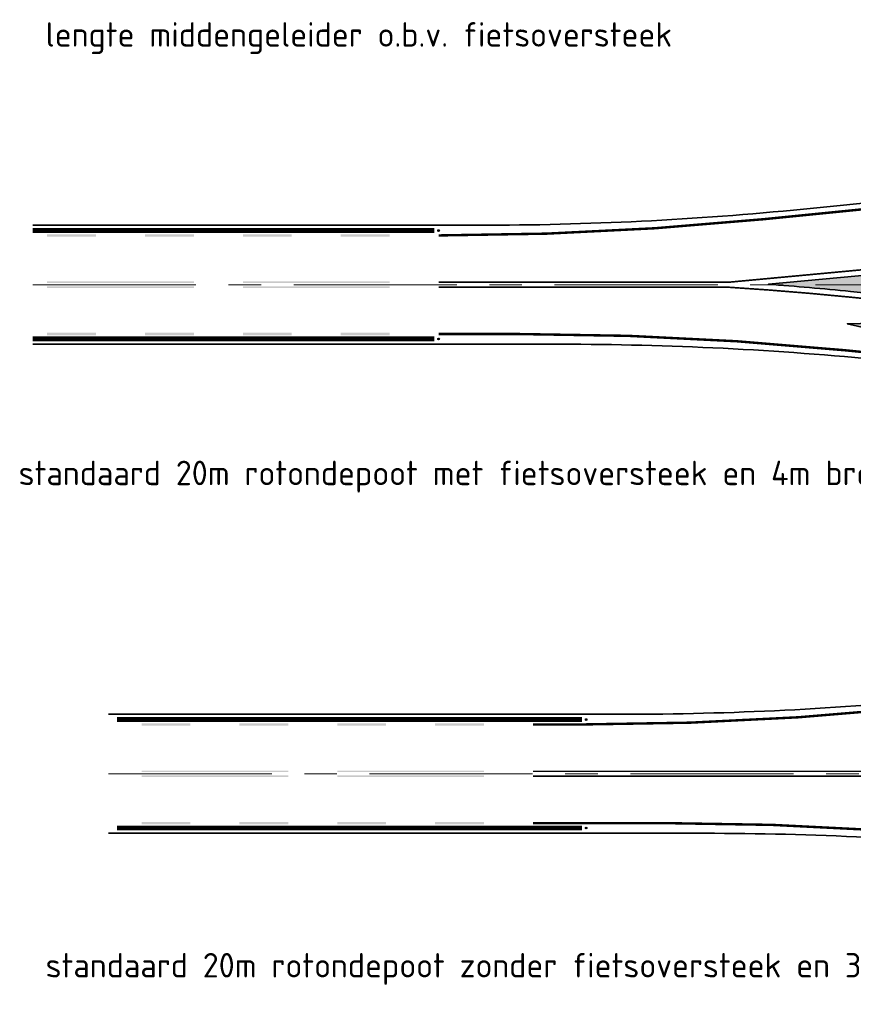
# Model space of a CAD drawing. Header units: metres. Extents: x -699 to 2316, y -1199 to 781.
# Tile 58 of 256: x 512 to 563, y -473 to -413. Entities that reach past the tile are written whole.
import ezdxf

# ---------------------------------------------------------------- set-up
doc = ezdxf.new("R2010")
doc.units = ezdxf.units.M
doc.linetypes.add('AM-AS', pattern=[16, 10, -2, 2, -2])
doc.linetypes.add('VW-1-1_STREEP', pattern=[2, 1, -1])
for name, color, linetype, lineweight in [('B-WE-AM-AS-G', 10, 'AM-AS', 18), ('N-WA-IE-MEUBILAIR_WEGMEUBILAIR-S', 7, 'Continuous', 25), ('N-WE-VH-KANTSTROOKVERRUWING-G', 251, 'VW-1-1_STREEP', 18), ('N-WE-VH-KANTVERHARDING-G', 210, 'Continuous', 35), ('N-WE-VW-MARKERING_LANGS_STREEP_DOORGETROKKEN_010-G', 7, 'Continuous', 13), ('N-WE-VW-MARKERING_LANGS_STREEP_DOORGETROKKEN_015-G', 7, 'Continuous', 13), ('N-WE-VW-MARKERING_PUNTSTUK-G', 7, 'Continuous', 35), ('N-WE-VW-MARKERING_SYMBOOL-G', 7, 'Continuous', 35)]:
    doc.layers.add(name, color=color, linetype=linetype, lineweight=lineweight)
doc.layers.add('X-XX-AL-HULPLIJN-G', color=7, linetype='Continuous', lineweight=18, plot=False)
doc.styles.add('NLCS-ISO Standaard', font='NLCS-ISO.ttf')

# ---------------------------------------------------------------- blocks, each defined once
blk = doc.blocks.new('VW8000')
h = blk.add_hatch(color=256)
h.paths.add_polyline_path([(-0.9999999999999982, 7.999999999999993), (-2.664535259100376e-15, 1.4210854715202e-14), (0.9999999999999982, 7.999999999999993)])
h.paths.add_polyline_path([(0.7238326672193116, 6.999999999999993), (-1.77635683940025e-15, 1.209338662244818), (-0.7238326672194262, 6.999999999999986)], flags=16)
for points in [[(-0.9999999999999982, 7.999999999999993), (-2.664535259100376e-15, 1.4210854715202e-14), (0.9999999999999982, 7.999999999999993)], [(0.7238326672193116, 6.999999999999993), (-1.77635683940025e-15, 1.209338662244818), (-0.7238326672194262, 6.999999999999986)]]:
    blk.add_lwpolyline(points, close=True)
blk = doc.blocks.new('SIE-WEG_GLASBOLREFLECTOR-SO')
for p, q in [((-0.3750000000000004, 0), (-0.199132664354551, 0)), ((-0.1411659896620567, 0.1408067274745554), (-0.2649110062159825, 0.2645517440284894)), ((-4.547473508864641e-16, 0.1999981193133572), (-4.547473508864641e-16, 0.375)), ((0.1422886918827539, 0.1414213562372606), (0.2654190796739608, 0.2645517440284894)), ((0.2008673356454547, 0), (0.3749999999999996, 0)), ((-0.2649110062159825, -0.2657783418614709), (-0.1405540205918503, -0.1414213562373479)), ((-4.547473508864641e-16, -0.375), (-4.547473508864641e-16, -0.1999981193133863)), ((0.2654190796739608, -0.2657783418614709), (0.1416740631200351, -0.1420333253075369))]:
    blk.add_line(p, q)
for centre, radius in [((-4.547473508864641e-16, 0), 0.375), ((0.000867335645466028, 0), 0.2)]:
    blk.add_circle(centre, radius)
blk = doc.blocks.new('glasbol')
at = {"layer": 'N-WA-IE-MEUBILAIR_WEGMEUBILAIR-S'}
blk.add_blockref('SIE-WEG_GLASBOLREFLECTOR-SO', (-0.0008673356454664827, 0), dxfattribs=at)
blk = doc.blocks.new('NLCS_Rotondepoot_7.3_R20 (4m)')
at = {"layer": 'N-WE-VW-MARKERING_PUNTSTUK-G'}
h = blk.add_hatch(color=256, dxfattribs=at)
edge = h.paths.add_edge_path()
edge.add_arc((-33.10000000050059, -43.50000001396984), 45.50000001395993, 92.12777236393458, 95.3327110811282)
edge.add_line((-37.32872666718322, 1.803066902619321), (-56.32437431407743, 0.02995511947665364))
edge.add_arc((-71.55020191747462, -203.0249999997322), 203.6249999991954, 84.28940686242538, 85.71177094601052, ccw=False)
edge.add_line((-51.2887571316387, -0.4105521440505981), (-37.67717107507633, -1.771710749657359))
edge.add_arc((-33.10000000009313, 44.00000000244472), 46.00000000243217, 264.2894068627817, 267.8961159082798)
edge.add_arc((-33.60000000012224, 5.820766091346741e-11), 2.300000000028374, 121.13788071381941, 238.8796271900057, ccw=False)
at = {"layer": 'B-WE-AM-AS-G'}
blk.add_lwpolyline([(-101.4325097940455, 0), (-1.164153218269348e-10, 0)], dxfattribs=at)
at = {"layer": 'N-WE-VH-KANTSTROOKVERRUWING-G', "ltscale": 0.7, "const_width": 0.3}
for points in [[(-76.8001217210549, 3.325000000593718), (-101.4325097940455, 3.325000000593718)], [(-76.8001217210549, -3.325000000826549), (-101.4325097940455, -3.325000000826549)]]:
    blk.add_lwpolyline(points, dxfattribs=at)
at = {"layer": 'N-WE-VH-KANTVERHARDING-G'}
for p, q in [((-101.4325097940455, 3.650000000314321), (-74.06890528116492, 3.650000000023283)), ((-69.0689052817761, -3.650000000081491), (-101.4325097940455, -3.650000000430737))]:
    blk.add_line(p, q, dxfattribs=at)
at = {"layer": 'N-WE-VH-KANTVERHARDING-G', "flags": 128}
blk.add_lwpolyline([(-54.16816147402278, 4.64256195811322), (-38.07518595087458, 6.251859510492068, -0.02492232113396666), (-33.10000000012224, 6.499999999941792), (-27.61792895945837, 6.5, 0.2313276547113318), (-15.78167369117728, 12.28571428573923, -0.03098934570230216), (-14.14213562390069, 14.14213562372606)], format="xyb", dxfattribs=at)
at = {"layer": 'N-WE-VH-KANTVERHARDING-G'}
for centre, start, end in [((-74.06890527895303, 203.6500000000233), 270, 275.7105931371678), ((-69.06890527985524, -203.6500000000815), 84.28940686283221, 90)]:
    blk.add_arc(centre, 200, start, end, dxfattribs=at)
at = {"layer": 'N-WE-VW-MARKERING_LANGS_STREEP_DOORGETROKKEN_010-G'}
blk.add_lwpolyline([(-58.80422216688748, 0.1500000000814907, 0.1, 0.1, 0), (-37.36125533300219, 2.151552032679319, 0.1, 0.1, -0.02327254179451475), (-33.10000000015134, 2.349999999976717, 0.1, 0.1, 0), (-19.49285568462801, 2.350000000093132, 0.1, 0.1, 0.066869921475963), (-19.49285568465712, -2.349999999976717, 0.1, 0.1, 0), (-33.10000000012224, -2.349999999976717, 0.1, 0.1, -0.02492232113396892), (-37.71199737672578, -2.119973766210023, 0.1, 0.1, 0), (-51.32358344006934, -0.7588151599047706, 0.1, 0.1, 0.009231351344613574), (-58.80422216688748, -0.1500000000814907, 0, 0, 0)], format="xyseb", dxfattribs=at)
for points in [[(-100.5502019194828, 0.2000000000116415), (-91.550201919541, 0.1999999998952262), (-100.5502019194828, 0.1000000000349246), (-91.55020191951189, 0.09999999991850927)], [(-88.55020191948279, 0.2000000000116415), (-79.550201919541, 0.1999999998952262), (-88.55020191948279, 0.1000000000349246), (-79.55020191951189, 0.09999999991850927)], [(-100.5502019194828, -0.2000000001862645), (-91.550201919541, -0.2000000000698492), (-100.5502019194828, -0.1000000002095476), (-91.55020191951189, -0.1000000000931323)], [(-88.55020191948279, -0.2000000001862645), (-79.550201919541, -0.2000000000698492), (-88.55020191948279, -0.1000000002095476), (-79.55020191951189, -0.1000000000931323)]]:
    blk.add_solid(points, dxfattribs=at)
at = {"layer": 'N-WE-VW-MARKERING_LANGS_STREEP_DOORGETROKKEN_015-G', "const_width": 0.15, "flags": 128}
for points in [[(-76.55020191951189, 3.025000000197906), (-76.55020191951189, 3.025000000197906, 0.02492232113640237), (-56.64945811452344, 4.017561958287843), (-38.03787205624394, 5.878720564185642, -0.02492232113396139), (-33.10000000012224, 6.124999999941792), (-27.61792895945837, 6.125, 0.2313276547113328), (-15.48576730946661, 12.05535714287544, -0.03098934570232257), (-13.87697058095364, 13.87697058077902, -0.03098934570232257)], [(-13.87697058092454, -13.87697058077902, -0.04703257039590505), (-16.22589671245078, -11.03906250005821, 0.2482675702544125), (-26.45751311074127, -5.625), (-33.10000000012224, -5.625, -0.02492232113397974), (-38.03787205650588, -5.378720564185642), (-51.64945811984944, -4.017561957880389, 0.02492232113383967), (-71.55020192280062, -3.025000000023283), (-76.55020191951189, -3.025000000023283)]]:
    blk.add_lwpolyline(points, format="xyb", dxfattribs=at)
at = {"layer": 'N-WE-VW-MARKERING_LANGS_STREEP_DOORGETROKKEN_015-G', "const_width": 0.1}
for points in [[(-76.55020191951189, 0.1500000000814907), (-58.80422216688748, 0.1500000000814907)], [(-76.55020191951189, -0.1500000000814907), (-58.80422216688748, -0.1500000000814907)]]:
    blk.add_lwpolyline(points, dxfattribs=at)
at = {"layer": 'N-WE-VW-MARKERING_LANGS_STREEP_DOORGETROKKEN_015-G'}
for points in [[(-100.5502019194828, 3.100000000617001), (-97.55020191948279, 3.100000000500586), (-100.5502019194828, 2.950000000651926), (-97.55020191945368, 2.95000000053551)], [(-94.55020191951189, 3.100000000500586), (-91.55020191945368, 3.100000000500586), (-94.55020191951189, 2.95000000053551), (-91.55020191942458, 2.950000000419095)], [(-88.55020191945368, 3.100000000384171), (-85.55020191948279, 3.100000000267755), (-88.55020191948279, 2.950000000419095), (-85.55020191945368, 2.95000000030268)], [(-82.55020191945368, 3.100000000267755), (-79.55020191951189, 3.10000000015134), (-82.55020191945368, 2.95000000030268), (-79.55020191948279, 2.950000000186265)], [(-100.5502019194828, -3.100000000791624), (-97.55020191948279, -3.100000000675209), (-100.5502019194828, -2.950000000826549), (-97.55020191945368, -2.950000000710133)], [(-94.55020191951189, -3.100000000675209), (-91.55020191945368, -3.100000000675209), (-94.55020191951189, -2.950000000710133), (-91.55020191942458, -2.950000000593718)], [(-88.55020191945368, -3.100000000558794), (-85.55020191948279, -3.100000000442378), (-88.55020191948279, -2.950000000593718), (-85.55020191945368, -2.950000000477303)], [(-82.55020191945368, -3.100000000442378), (-79.55020191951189, -3.100000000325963), (-82.55020191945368, -2.950000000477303), (-79.55020191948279, -2.950000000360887)]]:
    blk.add_solid(points, dxfattribs=at)
at = {"layer": 'N-WE-VW-MARKERING_PUNTSTUK-G', "flags": 128}
blk.add_lwpolyline([(-34.78932846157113, 1.968628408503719, 0.01398509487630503), (-37.32872666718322, 1.803066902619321), (-56.32437431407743, 0.02995511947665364, -0.00620631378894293), (-51.2887571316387, -0.4105521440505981), (-37.67717107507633, -1.771710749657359, 0.01573853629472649), (-34.78872685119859, -1.968991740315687, -0.5642861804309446)], format="xyb", close=True, dxfattribs=at)
at = {"layer": 'N-WA-IE-MEUBILAIR_WEGMEUBILAIR-S', "xscale": 0.1333333, "yscale": 0.1333333, "zscale": 0.1333333, "rotation": 179.8276844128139}
for p in [(-76.55023736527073, 3.3250003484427), (-76.55023736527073, -3.324999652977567)]:
    blk.add_blockref('glasbol', p, dxfattribs=at)
at = {"layer": 'N-WE-VW-MARKERING_SYMBOOL-G', "rotation": 264.2894068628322}
blk.add_blockref('VW8000', (-51.48652077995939, -2.388188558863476), dxfattribs=at)
blk = doc.blocks.new('NLCS_Rotondepoot_7.3_R20')
at = {"layer": 'B-WE-AM-AS-G'}
blk.add_lwpolyline([(-96.77888202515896, 0), (0, 0)], dxfattribs=at)
at = {"layer": 'N-WE-VH-KANTSTROOKVERRUWING-G', "ltscale": 0.7, "const_width": 0.3}
for points in [[(-67.74738579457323, 3.32500000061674), (-96.26017866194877, 3.32500000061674)], [(-67.74738579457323, -3.325000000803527), (-96.26017866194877, -3.325000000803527)]]:
    blk.add_lwpolyline(points, dxfattribs=at)
at = {"layer": 'N-WE-VH-KANTVERHARDING-G', "flags": 128}
for points in [[(-96.77888202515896, 3.650000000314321), (-65.28210805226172, 3.649999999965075, 0.02492232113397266), (-45.38136424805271, 4.642561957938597), (-34.28838872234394, 5.751859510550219, -0.02492232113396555), (-29.31320277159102, 6), (-28.00000000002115, 6, 0.2360679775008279), (-15.99999999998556, 12.00000000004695, -0.03548915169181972), (-14.14213562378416, 14.14213562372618)], [(-14.14213562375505, -14.14213562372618, -0.05173887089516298), (-16.74428540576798, -10.93750000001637, 0.2532576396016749), (-26.79085664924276, -5.5), (-29.28826496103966, -5.5, -0.0249223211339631), (-34.2634509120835, -5.251859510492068), (-40.35642643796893, -4.642561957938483, 0.02492232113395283), (-60.2571702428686, -3.650000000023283), (-96.77888202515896, -3.650000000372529)]]:
    blk.add_lwpolyline(points, format="xyb", dxfattribs=at)
at = {"layer": 'N-WE-VW-MARKERING_LANGS_STREEP_DOORGETROKKEN_010-G'}
for points in [[(-94.76340469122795, 0.1999999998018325), (-85.76340469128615, 0.1999999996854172), (-94.76340469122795, 0.09999999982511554), (-85.76340469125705, 0.09999999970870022)], [(-82.76340469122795, 0.1999999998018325), (-73.76340469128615, 0.1999999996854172), (-82.76340469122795, 0.09999999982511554), (-73.76340469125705, 0.09999999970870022)], [(-94.76340469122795, -0.2000000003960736), (-85.76340469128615, -0.2000000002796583), (-94.76340469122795, -0.1000000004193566), (-85.76340469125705, -0.1000000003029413)], [(-82.76340469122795, -0.2000000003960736), (-73.76340469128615, -0.2000000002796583), (-82.76340469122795, -0.1000000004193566), (-73.76340469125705, -0.1000000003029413)]]:
    blk.add_solid(points, dxfattribs=at)
at = {"layer": 'N-WE-VW-MARKERING_LANGS_STREEP_DOORGETROKKEN_015-G', "const_width": 0.15, "flags": 128}
for points in [[(-70.76340469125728, 3.025000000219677), (-67.76340469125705, 3.025000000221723, 0.02492232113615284), (-47.86266088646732, 4.017561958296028), (-34.25107482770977, 5.378720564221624, -0.02492232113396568), (-29.31320277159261, 5.625), (-28.00000000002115, 5.625, 0.2360679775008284), (-15.6999999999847, 11.77500000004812, -0.03548915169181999), (-13.87697058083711, 13.87697058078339)], [(-13.87697058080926, -13.87697058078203, -0.05173887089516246), (-16.43033005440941, -10.73242187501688, 0.2532576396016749), (-26.79085664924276, -5.125), (-29.28826496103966, -5.125, -0.02492232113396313), (-34.22613701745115, -4.878720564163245), (-42.83772308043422, -4.017561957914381, 0.02492232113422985), (-62.73846688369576, -3.025000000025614), (-70.76340469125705, -3.025000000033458)]]:
    blk.add_lwpolyline(points, format="xyb", dxfattribs=at)
at = {"layer": 'N-WE-VW-MARKERING_LANGS_STREEP_DOORGETROKKEN_015-G', "const_width": 0.1}
for points in [[(-70.76340469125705, 0.1500000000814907), (-48.59999999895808, 0.1500000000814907)], [(-70.76340469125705, -0.1500000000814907), (-48.59999999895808, -0.1500000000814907)]]:
    blk.add_lwpolyline(points, dxfattribs=at)
at = {"layer": 'N-WE-VW-MARKERING_LANGS_STREEP_DOORGETROKKEN_015-G'}
for points in [[(-94.76340469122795, 3.100000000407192), (-91.76340469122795, 3.100000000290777), (-94.76340469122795, 2.950000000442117), (-91.76340469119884, 2.950000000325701)], [(-88.76340469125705, 3.100000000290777), (-85.76340469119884, 3.100000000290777), (-88.76340469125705, 2.950000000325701), (-85.76340469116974, 2.950000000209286)], [(-82.76340469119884, 3.100000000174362), (-79.76340469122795, 3.100000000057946), (-82.76340469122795, 2.950000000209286), (-79.76340469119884, 2.950000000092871)], [(-76.76340469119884, 3.100000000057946), (-73.76340469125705, 3.099999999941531), (-76.76340469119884, 2.950000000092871), (-73.76340469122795, 2.949999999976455)], [(-94.76340469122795, -3.100000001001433), (-91.76340469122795, -3.100000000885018), (-94.76340469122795, -2.950000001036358), (-91.76340469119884, -2.950000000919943)], [(-88.76340469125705, -3.100000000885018), (-85.76340469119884, -3.100000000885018), (-88.76340469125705, -2.950000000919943), (-85.76340469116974, -2.950000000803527)], [(-82.76340469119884, -3.100000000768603), (-79.76340469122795, -3.100000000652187), (-82.76340469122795, -2.950000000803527), (-79.76340469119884, -2.950000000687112)], [(-76.76340469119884, -3.100000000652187), (-73.76340469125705, -3.100000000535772), (-76.76340469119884, -2.950000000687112), (-73.76340469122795, -2.950000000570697)]]:
    blk.add_solid(points, dxfattribs=at)
at = {"layer": 'N-WA-IE-MEUBILAIR_WEGMEUBILAIR-S', "xscale": 0.1333333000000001, "yscale": 0.1333333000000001, "zscale": 0.1333333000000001, "rotation": 179.8276844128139}
for p in [(-67.49750143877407, 3.325000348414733), (-67.49750143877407, -3.324999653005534)]:
    blk.add_blockref('glasbol', p, dxfattribs=at)

msp = doc.modelspace()

# ---------------------------------------------------------------- block references
msp.add_blockref('NLCS_Rotondepoot_7.3_R20', (614.0424327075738, -459.1891546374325))
at = {"layer": 'N-WE-VW-MARKERING_PUNTSTUK-G'}
msp.add_blockref('NLCS_Rotondepoot_7.3_R20 (4m)', (614.0424327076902, -429.1891546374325), dxfattribs=at)

# ---------------------------------------------------------------- texts
at = {"layer": 'X-XX-AL-HULPLIJN-G', "style": 'NLCS-ISO Standaard'}
for s, p in [('lengte middengeleider o.b.v. fietsoversteek', (513.3971737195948, -414.5848985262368)), ('standaard 20m rotondepoot met fietsoversteek en 4m breed middeneiland', (511.7435459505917, -441.4848985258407)), ('standaard 20m rotondepoot zonder fietsoversteek en 3m breed middeneiland', (513.3971737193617, -471.6848985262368))]:
    msp.add_text(s, height=1.5, dxfattribs=at).set_placement(p)

doc.saveas('drawing.dxf')
